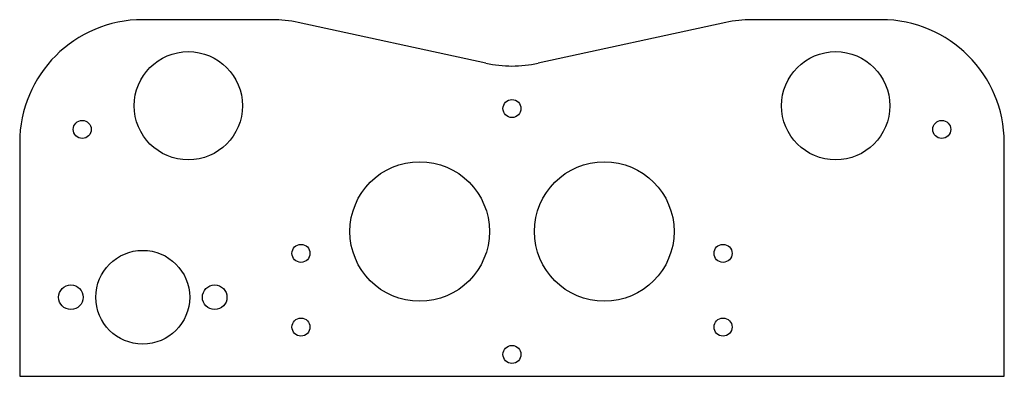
# Model space of a CAD drawing. Header units: millimetres. Extents: x 1 to 201, y 4 to 76.
import ezdxf

# ---------------------------------------------------------------- set-up
doc = ezdxf.new("R2010")
doc.units = ezdxf.units.MM

msp = doc.modelspace()

# ---------------------------------------------------------------- linework, layer by layer
at = {"color": 7, "linetype": 'Continuous'}
for p, q in [((52.52, 76.2), (26.24, 76.2)), ((1.24, 51.2), (1.24, 3.7)), ((201.24, 3.7), (201.24, 51.2)), ((1.24, 3.7), (201.24, 3.7))]:
    msp.add_line(p, q, dxfattribs=at)
at = {"color": 7, "linetype": 'Continuous', "lineweight": 25}
for p, q in [((52.52, 76.2), (26.24, 76.2)), ((176.24, 76.2), (149.96, 76.2)), ((95.94, 67.35), (57.83, 75.63)), ((144.66, 75.63), (106.55, 67.35)), ((1.24, 51.2), (1.24, 3.7)), ((201.24, 3.7), (201.24, 51.2)), ((1.24, 3.7), (201.24, 3.7))]:
    msp.add_line(p, q, dxfattribs=at)
for centre, radius in [((35.49, 58.7), 11), ((166.99, 58.7), 11), ((101.24, 58.14), 1.83), ((13.94, 53.9), 1.83), ((188.54, 53.9), 1.83), ((82.49, 33.14), 14.18), ((119.99, 33.14), 14.18), ((58.38, 28.7), 1.83), ((144.11, 28.7), 1.83), ((26.24, 19.78), 9.53), ((11.64, 19.78), 2.5), ((40.85, 19.78), 2.5), ((58.38, 13.7), 1.83), ((144.11, 13.7), 1.83), ((101.24, 8.14), 1.83)]:
    msp.add_circle(centre, radius, dxfattribs=at)
for centre, start, end in [((26.24, 51.2), 90, 180), ((52.52, 51.2), 77.7449, 90), ((149.96, 51.2), 90, 102.2551), ((176.24, 51.2), 0, 90), ((101.24, 91.78), 257.7449, 282.2551)]:
    msp.add_arc(centre, 25, start, end, dxfattribs=at)

doc.saveas('drawing.dxf')
